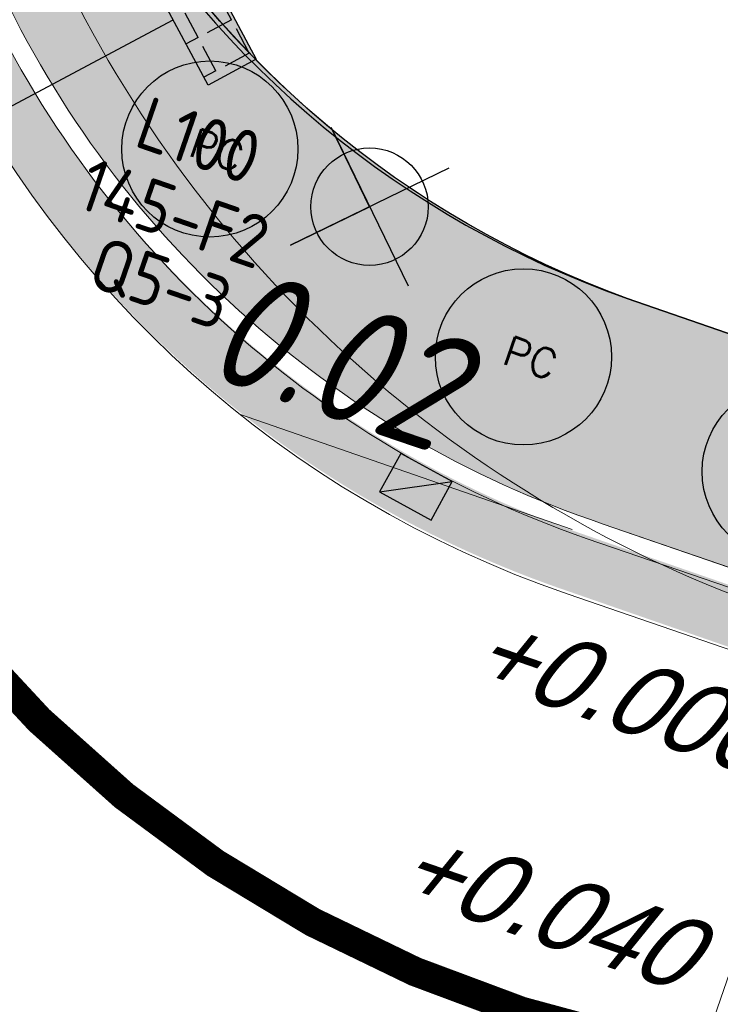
# Model space of a CAD drawing. Header units: metres. Extents: x 128615 to 129083, y 455669 to 456034.
# Tile 26 of 158: x 128736.57 to 128741.35, y 455862.19 to 455868.9. Entities that reach past the tile are written whole.
import ezdxf
from ezdxf.enums import TextEntityAlignment as Align
from ezdxf.lldxf.tags import DXFTag

# ---------------------------------------------------------------- set-up
doc = ezdxf.new("R2010")
doc.units = ezdxf.units.M
doc.linetypes.add('DASHED', pattern=[19.049999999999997, 12.7, -6.35])
doc.linetypes.add('RI-AWZI_TERREINRIOLERING', pattern=[19.8, 6, -1.8, 2.4, -1.8, 1.8, -1.8, 2.4, -1.8])
for name, color, linetype in [('B-ME-IE-VERLICHTING-G', 1, 'Continuous'), ('B-XX-GR-SIERPLANTEN-G', 210, 'Continuous'), ('B-XX-KL-ELEKTRA-G_HDSR', 190, 'HDSR_Elektra'), ('B-XX-OG-BEBOUWING-G', 1, 'Continuous')]:
    doc.layers.add(name, color=color, linetype=linetype)
for name, color, linetype, lineweight in [('B-ME-RI-KOLK-G', 7, 'Continuous', 25), ('B-WE-OG-HOOGTELIJN-G', 7, 'Continuous', 18), ('B-XX-RI-AWZI_TERREINRIOLERING-G', 10, 'RI-AWZI_TERREINRIOLERING', 18), ('B-XX-VH-BESTRATING-V', 1, 'Continuous', 18), ('B-XX-VH-VERHARDING-V', 1, 'Continuous', 18)]:
    doc.layers.add(name, color=color, linetype=linetype, lineweight=lineweight)
doc.styles.add('100 ROMANS 2 MM KONINGSSTAL', font='romans.shx', dxfattribs={"height": 0.2})
doc.styles.add('BURO-018', font='Isocp.shx', dxfattribs={"height": 360})
doc.styles.add('ISO', font='Iso.shx', dxfattribs={"height": 50})
doc.styles.get("Standard").update_dxf_attribs({"font": 'arial.ttf'})
doc.styles.add('TAUW-ISOCP', font='tcb_isocp.shx')
tags = doc.linetypes.add('HDSR_Elektra', pattern='A,25,-2,["E",Standard,S=1.5,R=0,X=0,Y=-0.75],-4', length=31).pattern_tags.tags
tags[6] = DXFTag(74, 10)

# ---------------------------------------------------------------- blocks, each defined once
blk = doc.blocks.new('*U169')
at = {"layer": 'B-ME-RI-KOLK-G'}
blk.add_hatch(color=256, dxfattribs=at).paths.add_polyline_path([(0.1997073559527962, -0.1502915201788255), (0.1997073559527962, 0.1497084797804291), (-0.2002926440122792, -0.1502915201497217)])
blk.add_lwpolyline([(0.1997073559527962, -0.1502915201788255), (0.1997073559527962, 0.1497084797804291), (-0.2002926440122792, 0.1497084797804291), (-0.2002926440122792, -0.1502915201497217)], close=True, dxfattribs=at)
blk.add_lwpolyline([(-0.2002926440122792, -0.1502915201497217), (0.1997073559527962, 0.1497084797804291)], dxfattribs=at)
blk = doc.blocks.new('hydrangea')
at = {"layer": 'B-XX-GR-SIERPLANTEN-G'}
h = blk.add_hatch(color=254, dxfattribs=at)
edge = h.paths.add_edge_path()
edge.add_arc((0.000114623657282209, -1.335320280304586e-05), 0.5999999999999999, -97.46987594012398, 262.530124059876)
at = {"layer": 'B-XX-GR-SIERPLANTEN-G', "color": 7}
blk.add_circle((0.000114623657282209, -1.335320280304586e-05), 0.5999999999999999, dxfattribs=at)
at = {"layer": 'B-XX-GR-SIERPLANTEN-G', "color": 7, "insert": (-0.1321094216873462, 0.1094656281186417), "char_height": 0.2, "attachment_point": 1, "style": '100 ROMANS 2 MM KONINGSSTAL'}
blk.add_mtext_dynamic_manual_height_columns('HA', width=1.245724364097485, gutter_width=1, heights=[0], dxfattribs=at)
blk = doc.blocks.new('prunus hoog')
at = {"layer": 'B-XX-GR-SIERPLANTEN-G'}
h = blk.add_hatch(color=116, dxfattribs=at)
edge = h.paths.add_edge_path()
edge.add_arc((0.1290207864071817, 0.09271549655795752), 0.5999999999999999, -97.46987594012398, 262.530124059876)
at = {"layer": 'B-XX-GR-SIERPLANTEN-G', "color": 116}
blk.add_circle((0.1290207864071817, 0.09271549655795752), 0.5999999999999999, dxfattribs=at)
at = {"layer": 'B-XX-GR-SIERPLANTEN-G', "color": 7, "insert": (-0.003203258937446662, 0.2021944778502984), "char_height": 0.2, "attachment_point": 1, "style": '100 ROMANS 2 MM KONINGSSTAL'}
blk.add_mtext_dynamic_manual_height_columns('PC', width=1.245724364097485, gutter_width=1, heights=[0], dxfattribs=at)
blk = doc.blocks.new('E00525')
at = {"linetype": 'ByBlock'}
h = blk.add_hatch(dxfattribs=at)
h.set_pattern_fill('ANGLE', color=0, scale=0.18438609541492, style=0)
h.set_pattern_definition([(360, (-37.67331033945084, -34.01927211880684), (5.551115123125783e-17, 1.287936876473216), [0.9366813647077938, -0.3512555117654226]), (90, (-37.67331033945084, -34.01927211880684), (-1.287936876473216, 1.387778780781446e-16), [0.9366813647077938, -0.3512555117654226])])
edge = h.paths.add_edge_path()
edge.add_line((-2.522521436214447, 2.863310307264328), (2.522521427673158, 2.863310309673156))
edge.add_line((2.522521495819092, 2.863310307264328), (2.522521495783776, 1.000000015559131))
edge.add_line((2.522521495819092, 1.000000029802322), (-2.522521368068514, 1.000000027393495))
edge.add_line((-2.522521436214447, 1), (-2.522521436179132, 2.863310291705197))
h = blk.add_hatch(color=0, dxfattribs=at)
edge = h.paths.add_edge_path()
edge.add_line((-2.522521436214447, 2.863310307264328), (2.522521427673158, 2.863310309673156))
edge.add_line((2.522521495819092, 2.863310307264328), (2.522521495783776, 1.000000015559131))
edge.add_line((2.522521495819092, 1.000000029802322), (-2.522521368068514, 1.000000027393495))
edge.add_line((-2.522521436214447, 1), (-2.522521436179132, 2.863310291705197))
at = {"color": 0, "linetype": 'ByBlock'}
for p, q in [((1.767766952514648, 14.38605433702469), (-1.767766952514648, 10.85052043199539)), ((-1.767766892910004, 14.38605433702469), (1.767767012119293, 10.85052046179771)), ((5.960464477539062e-08, 10.0973382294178), (1.192092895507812e-07, 2.863310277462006))]:
    blk.add_line(p, q, dxfattribs=at)
blk.add_lwpolyline([(-2.522521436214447, 2.863310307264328), (2.522521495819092, 2.863310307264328), (2.522521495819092, 1.000000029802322), (-2.522521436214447, 1)], close=True, dxfattribs=at)
blk.add_circle((0, 12.61828738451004), 2.500000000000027, dxfattribs=at)
at = {"color": 0, "linetype": 'ByBlock', "style": 'BURO-018'}
for tag, p in [('E_GKAST', (5.960464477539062e-08, 20.61828738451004)), ('E_GROEP', (5.960464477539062e-08, 17.61828738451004)), ('E_SGROEP', (4.500000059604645, 17.61828738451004)), ('E_ARMCODE', (0, 12.61828738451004)), ('E_SLET', (4.500000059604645, 11.61828738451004))]:
    blk.add_attdef(tag, text='', height=1.8, dxfattribs=at).set_placement(p, align=Align.MIDDLE)

msp = doc.modelspace()

# ---------------------------------------------------------------- hatches: boundary and pattern name
at = {"layer": 'B-XX-VH-BESTRATING-V'}
h = msp.add_hatch(dxfattribs=at)
h.set_pattern_fill('BRICK', color=256, scale=0.03307086, angle=-116.5097316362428)
h.set_pattern_definition([(340.9065815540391, (128781.00315288, 455850.7668853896), (0.0686929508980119, 0.1984471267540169), []), (70.90658155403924, (128781.00315288, 455850.7668853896), (-0.3968942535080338, 0.1373859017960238), [0.2099999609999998, -0.2099999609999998]), (70.90658155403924, (128781.2016000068, 455850.6981924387), (-0.3968942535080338, 0.1373859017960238), [-0.2099999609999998, 0.2099999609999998])])
edge = h.paths.add_edge_path()
edge.add_line((128831.6126664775, 455838.8346340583), (128839.0652869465, 455860.4902585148))
edge.add_line((128839.0652869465, 455860.4902585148), (128836.3034510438, 455861.4412710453))
edge.add_line((128836.3034510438, 455861.4412710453), (128833.541615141, 455862.3922835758))
edge.add_arc((128834.2946828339, 455864.407557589), 2.151381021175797, 165.7586443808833, 249.5102871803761, ccw=False)
edge.add_line((128832.2094179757, 455864.936812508), (128832.7229766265, 455866.3634640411))
edge.add_line((128832.7229766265, 455866.3634640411), (128829.5305935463, 455867.4960062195))
edge.add_line((128829.5305935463, 455867.4960062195), (128825.7790093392, 455865.6897798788))
edge.add_line((128825.7790093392, 455865.6897798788), (128824.1892600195, 455861.2288345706))
edge.add_line((128824.1892600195, 455861.2288345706), (128829.3480097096, 455859.4118744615))
edge.add_arc((128828.6821113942, 455857.5376763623), 1.98897940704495, -20.160679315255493, 70.43999003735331, ccw=False)
edge.add_line((128830.5492255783, 455856.8521665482), (128825.085613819, 455841.0700632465))
edge.add_arc((128820.6003911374, 455842.5189337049), 4.713432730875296, 246.4303146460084, 342.09788309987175, ccw=False)
edge.add_line((128818.7156584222, 455838.1987218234), (128794.9887339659, 455846.4591081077))
edge.add_line((128794.9887339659, 455846.4591081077), (128740.4443933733, 455865.3829613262))
edge.add_arc((128742.7378552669, 455872.1050294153), 7.102546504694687, 156.7495911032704, 251.16118143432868, ccw=False)
edge.add_line((128736.2121179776, 455874.9087625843), (128740.8492055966, 455888.4475361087))
edge.add_arc((128747.4193090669, 455885.7839878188), 7.08948158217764, 110.50432189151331, 157.9321541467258, ccw=False)
edge.add_line((128744.936019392, 455892.4243207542), (128746.0560372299, 455895.6599412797))
edge.add_line((128746.0560372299, 455895.6599412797), (128750.9663574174, 455893.9602221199))
edge.add_line((128750.9663574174, 455893.9602221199), (128752.5278960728, 455898.5416274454))
edge.add_line((128752.5278960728, 455898.5416274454), (128752.0152830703, 455900.3559231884))
edge.add_line((128752.0152830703, 455900.3559231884), (128751.9765845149, 455900.3451798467))
edge.add_line((128751.9765845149, 455900.3451798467), (128751.0126086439, 455903.818817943))
edge.add_line((128751.0126086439, 455903.818817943), (128743.3040688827, 455906.5354959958))
edge.add_line((128743.3040688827, 455906.5354959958), (128719.892912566, 455838.9029857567))
edge.add_line((128719.892912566, 455838.9029857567), (128720.2712589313, 455838.7734198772))
edge.add_line((128720.2712589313, 455838.7734198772), (128743.5504862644, 455906.0245387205))
edge.add_line((128743.5504862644, 455906.0245387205), (128750.6829467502, 455903.5108851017))
edge.add_line((128750.6829467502, 455903.5108851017), (128752.1090925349, 455898.5527556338))
edge.add_line((128752.1090925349, 455898.5527556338), (128750.717407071, 455894.4696833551))
edge.add_line((128750.717407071, 455894.4696833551), (128745.8088863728, 455896.1687796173))
edge.add_line((128745.8088863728, 455896.1687796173), (128744.6185725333, 455892.7300809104))
edge.add_arc((128747.419309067, 455885.7839878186), 7.489481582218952, 111.9598016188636, 158.0177529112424)
edge.add_line((128740.4743136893, 455888.5874452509), (128735.6521931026, 455874.5084362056))
edge.add_arc((128742.711383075, 455872.0759849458), 7.466524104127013, 160.9871051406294, 251.273710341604)
edge.add_line((128740.3142736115, 455865.0047157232), (128794.856583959, 455846.0815660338))
edge.add_line((128794.856583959, 455846.0815660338), (128818.5714073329, 455837.8252763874))
edge.add_arc((128820.6003911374, 455842.5189337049), 5.113432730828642, 246.6220382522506, 342.0506229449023)
edge.add_line((128825.4649488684, 455840.9430934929), (128830.9260443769, 455856.717928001))
edge.add_arc((128828.6821113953, 455857.5376763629), 2.388979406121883, 339.9318582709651, 430.4537588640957)
edge.add_line((128829.4813863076, 455859.7889831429), (128824.7008226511, 455861.4727425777))
edge.add_line((128824.7008226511, 455861.4727425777), (128826.1020253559, 455865.4046131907))
edge.add_line((128826.1020253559, 455865.4046131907), (128829.4604913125, 455867.0964502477))
edge.add_line((128829.4604913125, 455867.0964502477), (128832.2105117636, 455866.120842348))
edge.add_line((128832.2105117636, 455866.120842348), (128831.8267665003, 455865.0548087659))
edge.add_arc((128834.2946828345, 455864.4075575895), 2.551381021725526, 165.3042260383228, 249.6319906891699)
edge.add_line((128833.4066780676, 455862.0156979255), (128838.5569163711, 455860.2422612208))
edge.add_line((128838.5569163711, 455860.2422612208), (128831.2322111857, 455838.9583295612))
edge.add_arc((128836.4510621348, 455837.3560573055), 5.459274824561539, 162.9326608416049, 251.688394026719)
edge.add_line((128834.7358411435, 455832.1732300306), (128868.2102711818, 455820.5590485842))
edge.add_arc((128870.243457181, 455825.3755239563), 5.22802833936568, 247.1138597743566, 340.4610631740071)
edge.add_line((128875.1704265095, 455823.6270235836), (128882.5907182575, 455844.7795449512))
edge.add_arc((128880.2053561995, 455845.6949556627), 2.55498119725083, 339.0051081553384, 400.5811834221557)
edge.add_line((128882.1458260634, 455847.357034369), (128879.1820600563, 455850.9862143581))
edge.add_line((128879.1820600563, 455850.9862143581), (128886.2461834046, 455856.9579368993))
edge.add_arc((128882.7728296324, 455860.6776088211), 5.089218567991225, 313.038728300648, 342.0620473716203)
edge.add_line((128887.6146643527, 455859.110196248), (128893.0181774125, 455874.5159597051))
edge.add_arc((128882.8722026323, 455877.7590635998), 10.65169127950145, 342.2738127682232, 419.290512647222)
edge.add_line((128888.3118646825, 455886.917043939), (128886.2148499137, 455887.872679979))
edge.add_line((128886.2148499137, 455887.872679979), (128886.1094443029, 455887.4783866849))
edge.add_line((128886.1094443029, 455887.4783866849), (128888.1745737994, 455886.5274173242))
edge.add_arc((128882.8857705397, 455877.7600346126), 10.23906438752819, -17.723255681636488, 58.900096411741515, ccw=False)
edge.add_line((128892.6388684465, 455874.6430616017), (128887.2355901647, 455859.2379771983))
edge.add_arc((128882.7728296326, 455860.677608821), 4.689218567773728, 313.1287842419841, 342.12093767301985, ccw=False)
edge.add_line((128885.978569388, 455857.2553283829), (128883.1729931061, 455854.8264816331))
edge.add_line((128883.1729931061, 455854.8264816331), (128878.5836409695, 455851.0866857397))
edge.add_line((128878.5836409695, 455851.0866857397), (128881.839104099, 455847.1002356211))
edge.add_arc((128880.2053561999, 455845.6949556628), 2.15498119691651, -21.143024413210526, 40.70070699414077, ccw=False)
edge.add_line((128882.2152704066, 455844.9176598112), (128877.8010034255, 455832.3322089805))
edge.add_line((128877.8010034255, 455832.3322089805), (128874.7932273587, 455823.7601450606))
edge.add_arc((128870.243457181, 455825.3755239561), 4.828028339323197, 246.96541338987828, 340.45278373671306, ccw=False)
edge.add_line((128868.354313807, 455820.9324400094), (128834.8638834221, 455832.552191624))
edge.add_arc((128836.4510621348, 455837.3560573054), 5.059274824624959, 163.0072479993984, 251.7166439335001, ccw=False)
h = msp.add_hatch(dxfattribs=at)
h.set_pattern_fill('10305012', color=256, scale=100, angle=-116.5097316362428)
h.set_pattern_definition([(323.6486430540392, (128786.4727609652, 455846.1180605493), (0.4149145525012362, 0.3735243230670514), [0.1363599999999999, -0.5459699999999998]), (358.1645200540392, (128786.0330396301, 455846.4416810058), (0.4149070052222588, 0.3735323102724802), [0.13636, -0.82859]), (41.99538075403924, (128786.1693306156, 455846.4373189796), (-0.5495267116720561, 0.4044379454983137), [0.11156, -0.4467]), (99.81778235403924, (128786.3862636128, 455845.7333609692), (-0.4149138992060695, -0.3735295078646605), [0.11156, -0.6779499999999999]), (143.6486430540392, (128786.2332183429, 455846.6218842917), (-0.4149145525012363, -0.3735243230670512), [0.13636, -0.54597]), (178.1645200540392, (128786.1233937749, 455846.702705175), (-0.4149070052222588, -0.3735323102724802), [0.13636, -0.82859]), (221.9953807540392, (128785.9871416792, 455846.7071489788), (0.5495267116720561, -0.4044379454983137), [0.11156, -0.4467]), (279.8177823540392, (128786.3191076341, 455847.0059583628), (0.4149138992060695, 0.3735295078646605), [0.1115599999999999, -0.6779499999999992]), (323.6486430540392, (128785.458156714, 455847.2220726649), (-0.1346241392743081, 0.7779594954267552), [0.1217, -0.5606099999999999]), (21.75843075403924, (128784.3114499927, 455846.0293450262), (0.4149064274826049, 0.3735251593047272), [0.12234, -1.80956]), (65.49356305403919, (128785.6698081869, 455847.1952858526), (0.2802923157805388, 1.151488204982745), [0.14858, -1.52741]), (99.81778235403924, (128786.2806809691, 455846.9253960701), (-0.5495408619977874, 0.4044378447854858), [0.14788, -0.6416599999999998]), (143.6486430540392, (128785.7062268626, 455847.4761862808), (0.1346241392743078, -0.7779594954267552), [0.12242, -0.5598799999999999]), (21.75843075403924, (128784.2495413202, 455846.3829489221), (0.4149064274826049, 0.3735251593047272), [0.12205, -1.80986]), (65.49356305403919, (128785.432789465, 455847.3686545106), (-0.4149048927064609, -0.3735287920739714), [0.14823, -1.52777]), (279.8177823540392, (128785.432789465, 455847.3686545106), (0.5495408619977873, -0.4044378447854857), [0.1487699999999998, -0.6407699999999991]), (7.575566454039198, (128783.9297008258, 455846.7787035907), (-0.9644419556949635, 0.03090380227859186), [0.09137999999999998, -2.273059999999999]), (65.49356305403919, (128785.8144724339, 455847.5067283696), (-0.4149048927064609, -0.3735287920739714), [0.09158999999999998, -1.58439]), (112.6690009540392, (128785.5832166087, 455849.1459856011), (-0.6841657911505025, 1.182391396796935), [0.12233, -2.00214]), (143.6486018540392, (128784.0110471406, 455846.9868027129), (-0.414914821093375, -0.3735240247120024), [0.09847, -0.5838399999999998]), (7.575566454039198, (128783.8410549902, 455847.0331166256), (-0.9644419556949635, 0.03090380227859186), [0.09147999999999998, -2.272949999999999]), (65.49356305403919, (128785.5936522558, 455847.6578335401), (-0.4149048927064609, -0.3735287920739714), [0.10047, -1.57552]), (112.6690009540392, (128785.3648539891, 455849.1168830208), (-0.6841657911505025, 1.182391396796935), [0.10497, -2.0195]), (323.6486018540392, (128785.6341035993, 455847.5609728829), (0.4149148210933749, 0.3735240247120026), [0.11156, -0.5707499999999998]), (31.14814065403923, (128785.4319486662, 455846.6163845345), (0.4149105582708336, 0.3735233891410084), [0.10856, -3.44236]), (76.31960005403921, (128785.524846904, 455846.6725357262), (-0.1346271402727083, 0.7779607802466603), [0.09527999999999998, -1.08983]), (131.8454197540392, (128784.7286011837, 455848.7254533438), (-0.5495297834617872, 0.404439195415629), [0.08777999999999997, -2.58523]), (178.1645200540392, (128785.4888263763, 455846.8304984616), (0.549527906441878, -0.4044387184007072), [0.11158, -0.85336]), (31.14814065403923, (128785.2782919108, 455846.7742413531), (0.4149105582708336, 0.3735233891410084), [0.11569, -3.43523]), (76.31960005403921, (128785.2577756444, 455846.6899343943), (-0.1346271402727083, 0.7779607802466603), [0.08676999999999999, -1.09834]), (131.8454197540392, (128784.5016531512, 455848.5802944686), (-0.5495297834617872, 0.404439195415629), [0.09394000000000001, -2.57908]), (358.1645200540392, (128785.3204392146, 455846.6199462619), (-0.5495279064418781, 0.4044387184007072), [0.11156, -0.85338])])
edge = h.paths.add_edge_path()
edge.add_line((128740.5468745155, 455865.464404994), (128740.710489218, 455867.0012015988))
edge.add_arc((128743.0397634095, 455873.4068337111), 6.815984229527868, 161.2856915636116, 250.0172614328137, ccw=False)
edge.add_line((128736.5841390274, 455875.5937390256), (128736.5841352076, 455875.5937403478))
edge.add_line((128736.5841352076, 455875.5937403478), (128736.3351042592, 455874.8666392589))
edge.add_arc((128742.7933066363, 455872.1151608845), 7.019901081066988, 156.9238616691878, 251.3365257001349)
h = msp.add_hatch(dxfattribs=at)
h.set_pattern_fill('10305012', color=256, scale=100, angle=-116.5097316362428)
h.set_pattern_definition([(323.6486430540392, (128780.7545462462, 455847.8391347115), (0.4149145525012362, 0.3735243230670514), [0.1363599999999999, -0.5459699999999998]), (358.1645200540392, (128780.3148249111, 455848.1627551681), (0.4149070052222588, 0.3735323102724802), [0.13636, -0.82859]), (41.99538075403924, (128780.4511158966, 455848.1583931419), (-0.5495267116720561, 0.4044379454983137), [0.11156, -0.4467]), (99.81778235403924, (128780.6680488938, 455847.4544351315), (-0.4149138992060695, -0.3735295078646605), [0.11156, -0.6779499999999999]), (143.6486430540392, (128780.5150036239, 455848.342958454), (-0.4149145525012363, -0.3735243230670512), [0.13636, -0.54597]), (178.1645200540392, (128780.4051790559, 455848.4237793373), (-0.4149070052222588, -0.3735323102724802), [0.13636, -0.82859]), (221.9953807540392, (128780.2689269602, 455848.4282231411), (0.5495267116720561, -0.4044379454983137), [0.11156, -0.4467]), (279.8177823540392, (128780.6008929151, 455848.7270325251), (0.4149138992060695, 0.3735295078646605), [0.1115599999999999, -0.6779499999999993]), (323.6486430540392, (128779.739941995, 455848.9431468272), (-0.1346241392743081, 0.7779594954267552), [0.1217, -0.5606099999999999]), (21.75843075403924, (128778.5932352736, 455847.7504191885), (0.4149064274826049, 0.3735251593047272), [0.12234, -1.80956]), (65.49356305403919, (128779.9515934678, 455848.9163600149), (0.2802923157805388, 1.151488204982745), [0.14858, -1.52741]), (99.81778235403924, (128780.5624662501, 455848.6464702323), (-0.5495408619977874, 0.4044378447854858), [0.14788, -0.6416599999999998]), (143.6486430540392, (128779.9880121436, 455849.1972604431), (0.1346241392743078, -0.7779594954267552), [0.12242, -0.5598799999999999]), (21.75843075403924, (128778.5313266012, 455848.1040230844), (0.4149064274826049, 0.3735251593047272), [0.12205, -1.80986]), (65.49356305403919, (128779.714574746, 455849.0897286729), (-0.4149048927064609, -0.3735287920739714), [0.14823, -1.52777]), (279.8177823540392, (128779.714574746, 455849.0897286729), (0.5495408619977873, -0.4044378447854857), [0.1487699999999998, -0.6407699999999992]), (7.575566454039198, (128778.2114861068, 455848.499777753), (-0.9644419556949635, 0.03090380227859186), [0.09137999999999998, -2.273059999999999]), (65.49356305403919, (128780.0962577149, 455849.2278025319), (-0.4149048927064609, -0.3735287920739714), [0.09158999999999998, -1.58439]), (112.6690009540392, (128779.8650018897, 455850.8670597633), (-0.6841657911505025, 1.182391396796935), [0.12233, -2.00214]), (143.6486018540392, (128778.2928324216, 455848.7078768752), (-0.414914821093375, -0.3735240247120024), [0.09847, -0.5838399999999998]), (7.575566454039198, (128778.1228402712, 455848.7541907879), (-0.9644419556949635, 0.03090380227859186), [0.09147999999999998, -2.272949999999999]), (65.49356305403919, (128779.8754375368, 455849.3789077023), (-0.4149048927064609, -0.3735287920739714), [0.10047, -1.57552]), (112.6690009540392, (128779.6466392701, 455850.8379571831), (-0.6841657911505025, 1.182391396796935), [0.10497, -2.0195]), (323.6486018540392, (128779.9158888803, 455849.2820470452), (0.4149148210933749, 0.3735240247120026), [0.11156, -0.5707499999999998]), (31.14814065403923, (128779.7137339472, 455848.3374586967), (0.4149105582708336, 0.3735233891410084), [0.10856, -3.44236]), (76.31960005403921, (128779.8066321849, 455848.3936098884), (-0.1346271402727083, 0.7779607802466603), [0.09527999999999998, -1.08983]), (131.8454197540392, (128779.0103864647, 455850.4465275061), (-0.5495297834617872, 0.404439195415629), [0.08777999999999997, -2.58523]), (178.1645200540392, (128779.7706116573, 455848.5515726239), (0.549527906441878, -0.4044387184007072), [0.11158, -0.85336]), (31.14814065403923, (128779.5600771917, 455848.4953155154), (0.4149105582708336, 0.3735233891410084), [0.11569, -3.43523]), (76.31960005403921, (128779.5395609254, 455848.4110085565), (-0.1346271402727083, 0.7779607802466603), [0.08676999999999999, -1.09834]), (131.8454197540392, (128778.7834384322, 455850.3013686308), (-0.5495297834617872, 0.404439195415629), [0.09394000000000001, -2.57908]), (358.1645200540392, (128779.6022244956, 455848.3410204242), (-0.5495279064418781, 0.4044387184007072), [0.11156, -0.85338])])
h.paths.add_polyline_path([(128762.7240361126, 455857.795823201), (128762.874776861, 455858.2312982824), (128760.857918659, 455858.9294386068), (128760.8375812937, 455858.8685265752), (128759.4810927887, 455859.3433447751), (128759.8281341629, 455860.3790019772), (128747.2811022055, 455864.7246415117), (128746.7856892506, 455863.3181987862)])
h.paths.add_polyline_path([(128768.5575785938, 455856.4512854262), (128778.1862908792, 455853.1182834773), (128778.4649672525, 455853.9233518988), (128779.8911477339, 455853.4293343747), (128779.5436461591, 455852.3938365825), (128780.9001346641, 455851.9190183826), (128780.9211524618, 455851.9796947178), (128782.8881297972, 455851.2988185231), (128782.7284534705, 455850.8375294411), (128764.0800624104, 455857.3241652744), (128764.5690522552, 455858.7368084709), (128768.8369680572, 455857.2584138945)])
edge = h.paths.add_edge_path(flags=16)
edge.add_arc((128757.875585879, 455860.3088904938), 0.02849328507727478, 0, 360)
h.paths.add_polyline_path([(128745.4458786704, 455863.7791052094), (128740.5468745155, 455865.464404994), (128740.7104892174, 455867.001201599), (128742.6231753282, 455866.338662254), (128742.274565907, 455865.2941590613), (128745.5956637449, 455864.2125049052)])
edge = h.paths.add_edge_path(flags=16)
edge.add_arc((128750.4464233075, 455862.7440437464), 0.03646391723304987, 0, 360)
at = {"layer": 'B-XX-VH-VERHARDING-V'}
h = msp.add_hatch(dxfattribs=at)
h.set_pattern_fill('AR-CONC', color=256, scale=0.002499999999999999, angle=-116.5632943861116, style=0)
h.set_pattern_definition([(30.90658155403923, (128738.9979208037, 455858.1422880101), (0.4173705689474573, -0.1866413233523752), [0.04762499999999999, -0.5238749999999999]), (335.9065815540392, (128738.9979208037, 455858.1422880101), (0.07298104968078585, 0.4801855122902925), [0.03809999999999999, -0.4190999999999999]), (81.35758155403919, (128739.0327015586, 455858.1267346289), (0.4903524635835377, 0.2935415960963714), [0.04047499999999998, -0.4452249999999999]), (27.09078155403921, (128739.0394636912, 455858.2623012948), (0.6060339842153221, -0.3210048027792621), [0.07143749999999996, -0.7858124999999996]), (77.54218155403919, (128739.0899664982, 455858.2355509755), (0.7631975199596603, 0.3903916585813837), [0.06071249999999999, -0.6678374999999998]), (332.0905815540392, (128739.0394636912, 455858.2623012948), (0.763198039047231, 0.3903903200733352), [0.05714999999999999, -0.6286499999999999]), (1.906581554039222, (128739.0890846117, 455858.2115265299), (0.2745550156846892, -0.365585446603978), [0.04762499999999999, -0.5238749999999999]), (306.9065815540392, (128739.0890846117, 455858.2115265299), (0.2966292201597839, 0.3845977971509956), [0.03809999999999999, -0.4190999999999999]), (52.35798155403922, (128739.1119640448, 455858.1810611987), (0.5711835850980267, 0.01901366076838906), [0.04047499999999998, -0.4452249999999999]), (18.40658155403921, (128738.9979208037, 455858.1422880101), (0.07644358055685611, 0.197232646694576), [0, -0.41402, 0, -0.4254500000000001, 0, -0.4206875]), (348.4065815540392, (128738.9979208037, 455858.1422880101), (0.2397842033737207, 0.1820298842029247), [0, -0.2425699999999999, 0, -0.4044949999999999, 0, -0.1603375]), (308.4065815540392, (128738.8641059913, 455858.1886083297), (0.3156433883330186, -0.1244163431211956), [0, -0.1587499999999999, 0, -0.4952999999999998, 0, -0.6572249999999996]), (298.4065815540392, (128738.804099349, 455858.2093797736), (0.3707432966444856, -0.06106687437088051), [0, -0.2063749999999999, 0, -0.3289299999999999, 0, -0.4667249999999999])])
edge = h.paths.add_edge_path()
edge.add_arc((128743.0572219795, 455873.425453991), 6.839457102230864, 164.6304509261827, 249.9331183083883)
edge.add_line((128740.7104892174, 455867.001201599), (128745.9341067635, 455865.1917820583))
edge.add_line((128745.9341067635, 455865.1917820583), (128745.4458786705, 455863.7791052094))
edge.add_line((128745.4458786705, 455863.7791052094), (128740.5468745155, 455865.464404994))
edge.add_arc((128742.772142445, 455872.1056537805), 7.004141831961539, 204.1299957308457, 251.475663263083, ccw=False)
edge.add_arc((128742.9905353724, 455872.1500322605), 7.221758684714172, 154.6833136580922, 203.7429823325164, ccw=False)

# ---------------------------------------------------------------- linework, layer by layer
at = {"layer": 'B-ME-IE-VERLICHTING-G'}
msp.add_lwpolyline([(128739.4952843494, 455867.8877310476), (128738.4161460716, 455867.3642062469), (128738.9557152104, 455867.6259686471), (128738.6939528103, 455868.1655377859), (128739.2174776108, 455867.0863995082)], dxfattribs=at)
msp.add_circle((128738.9557152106, 455867.625968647), 0.3998079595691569, dxfattribs=at)
at = {"layer": 'B-XX-KL-ELEKTRA-G_HDSR', "linetype": 'DASHED', "const_width": 0.1999999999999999}
msp.add_lwpolyline([(128734.2150246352, 455870.4270483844, 0.3636847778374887), (128740.7385198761, 455861.9424694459)], format="xyb", dxfattribs=at)
at = {"layer": 'B-XX-OG-BEBOUWING-G'}
msp.add_lwpolyline([(128798.8779318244, 455858.6160622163, -0.3475237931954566), (128783.6206556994, 455852.1536413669), (128779.891147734, 455853.4293343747), (128781.2591526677, 455852.9554683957), (128779.891147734, 455853.4293343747), (128779.891147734, 455853.4293343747), (128778.4649672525, 455853.9233518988), (128778.1862908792, 455853.1182834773), (128768.5575785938, 455856.4512854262), (128768.8369680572, 455857.2584138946), (128763.6034477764, 455859.0712635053), (128763.6034477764, 455859.0712635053), (128761.1849764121, 455859.9090026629), (128761.1849764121, 455859.909002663), (128759.8285943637, 455860.3788425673), (128759.8285943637, 455860.3788425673), (128743.5120922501, 455866.0307485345), (128743.5141418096, 455866.0300385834), (128742.6231753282, 455866.338662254), (128742.6231753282, 455866.338662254), (128740.7104892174, 455867.001201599, -0.8211431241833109), (128742.7497860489, 455880.2179392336)], format="xyb", dxfattribs=at)
msp.add_lwpolyline([(128740.7105160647, 455867.0011921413), (128742.6231753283, 455866.338662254), (128742.2958569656, 455865.3578574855), (128743.1745986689, 455865.0498106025), (128743.5120922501, 455866.0307485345)], dxfattribs=at)
msp.add_arc((128742.9710135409, 455873.4181075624), 6.803429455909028, 91.86341731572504, 250.5940817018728, dxfattribs=at)
at = {"layer": 'B-XX-RI-AWZI_TERREINRIOLERING-G'}
for points in [[(128750.5328556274, 455893.2485013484), (128739.0593474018, 455892.920561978), (128730.6975489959, 455868.7641551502), (128746.5588242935, 455863.273736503)], [(128742.4338583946, 455864.60849897), (128742.5156357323, 455864.8447455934), (128742.2793891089, 455864.926522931), (128740.3056149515, 455859.2234861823)]]:
    msp.add_lwpolyline(points, dxfattribs=at)
at = {"layer": 'B-XX-VH-BESTRATING-V'}
for points in [[(128794.8501271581, 455846.0630092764), (128776.3089342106, 455852.50780791), (128752.5392642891, 455860.7784352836), (128740.3078168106, 455864.9861589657, -0.4138194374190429), (128735.6521931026, 455874.5084362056), (128740.4743136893, 455888.5874452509, -0.2037156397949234), (128744.6185725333, 455892.7300809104), (128745.8088863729, 455896.1687796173), (128750.7174070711, 455894.4696833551), (128752.109092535, 455898.5527556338), (128751.5911509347, 455900.2382174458), (128750.6829467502, 455903.5108851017), (128743.5504862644, 455906.0245387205), (128720.2712589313, 455838.7734198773), (128723.5752764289, 455837.6419488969), (128729.3545601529, 455854.3377226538), (128730.4914183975, 455857.6569755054, -0.4158503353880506), (128737.5441658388, 455861.0866553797), (128737.5441658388, 455861.0866553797), (128754.3612985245, 455855.2598972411, -0.4298859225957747), (128760.0133899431, 455842.8877252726), (128760.0133899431, 455842.8877252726), (128751.0899095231, 455817.1086747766), (128750.3530107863, 455817.3616005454)], [(128752.0152726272, 455900.3559601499), (128752.5278960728, 455898.5416274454), (128750.9663574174, 455893.9602221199), (128746.0560372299, 455895.6599412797), (128744.936019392, 455892.4243207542, 0.2099485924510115), (128740.8492055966, 455888.4475361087), (128736.2121179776, 455874.9087625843, 0.435061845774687), (128740.4379362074, 455865.3644035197), (128752.6700491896, 455861.1564508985), (128776.4403838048, 455852.8855922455), (128794.9822768, 455846.4405503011), (128808.9676709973, 455841.5111932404), (128818.7156584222, 455838.1987218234, 0.4434917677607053), (128825.085613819, 455841.0700632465), (128827.706058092, 455848.6433218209), (128830.5492255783, 455856.8521665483, 0.417287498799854), (128829.3480097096, 455859.4118744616), (128824.1892600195, 455861.2288345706), (128825.7790093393, 455865.6897798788), (128827.2624553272, 455866.4370701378)], [(128752.1405026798, 455900.3908550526), (128752.6640072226, 455898.5380107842), (128751.0474754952, 455893.7952610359), (128746.1363612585, 455895.4945688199), (128745.0365227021, 455892.3228495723, 0.212013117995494), (128740.9710241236, 455888.4020033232), (128736.3351042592, 455874.8666392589, 0.4383998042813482), (128740.5468745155, 455865.464404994), (128752.7125542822, 455861.2793059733), (128776.4831049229, 455853.0083721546), (128795.0252254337, 455846.5632511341), (128809.0101929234, 455841.6340444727), (128818.7626814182, 455838.3200435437, 0.4439321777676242), (128824.9623179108, 455841.1112936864), (128827.5832045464, 455848.685830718), (128830.4267840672, 455856.8958650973, 0.417445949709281), (128829.304651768, 455859.2893178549), (128824.0230021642, 455861.1495644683), (128825.6739727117, 455865.7823007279), (128827.2047040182, 455866.5576945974)]]:
    msp.add_lwpolyline(points, format="xyb", dxfattribs=at)
msp.add_arc((128744.5329149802, 455872.9141241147), 8.518130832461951, 160.911869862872, 252.3773270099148, dxfattribs=at)
at = {"layer": 'B-XX-VH-VERHARDING-V'}
msp.add_lwpolyline([(128736.4623684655, 455875.2382089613, 0.3903998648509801), (128740.7104892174, 455867.001201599), (128745.9341067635, 455865.1917820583), (128745.4458786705, 455863.7791052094), (128740.5468745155, 455865.464404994, -0.2095743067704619), (128736.3800205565, 455869.2423024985, -0.2173939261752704), (128736.4623684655, 455875.2382089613, -1.14980637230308)], format="xyb", dxfattribs=at)

# ---------------------------------------------------------------- block references
at = {"layer": 'B-ME-IE-VERLICHTING-G'}
ref = msp.add_blockref('E00525', (128738.1225878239, 455869.1692670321), dxfattribs=dict(at, xscale=0.1999999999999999, yscale=0.1999999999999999, zscale=0.1999999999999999, rotation=118.098993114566))
ref.add_attrib('E_SGROEP', 'Q5-3', dxfattribs={"layer": '0', "color": 1, "linetype": 'ByBlock', "height": 0.3599999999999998, "rotation": 340.9065810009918, "style": 'BURO-018'}).set_placement((128737.5326566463, 455867.1051320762), align=Align.MIDDLE)
ref.add_attrib('E_GKAST', 'L100', dxfattribs={"layer": '0', "color": 1, "linetype": 'ByBlock', "height": 0.3599999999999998, "rotation": 340.9065810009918, "style": 'BURO-018'}).set_placement((128737.792843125, 455868.0767881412), align=Align.MIDDLE)
ref.add_attrib('E_GROEP', '145-F2', dxfattribs={"layer": '0', "color": 1, "linetype": 'ByBlock', "height": 0.3599999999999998, "rotation": 340.9065810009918, "style": 'BURO-018'}).set_placement((128737.6247943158, 455867.581341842), align=Align.MIDDLE)
ref.add_attrib('E_SLET', 'O', dxfattribs={"layer": '0', "color": 1, "linetype": 'ByBlock', "height": 0.3599999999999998, "rotation": 340.9065810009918, "style": 'BURO-018'}).set_placement((128736.2483888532, 455867.2413700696), align=Align.MIDDLE)
at = {"layer": 'B-ME-RI-KOLK-G', "rotation": 331.2806887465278}
msp.add_blockref('*U169', (128739.272056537, 455865.7180192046), dxfattribs=at)
at = {"layer": 'B-XX-GR-SIERPLANTEN-G', "rotation": 340.9065815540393}
for name, p in [('prunus hoog', (128737.7151538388, 455867.9732372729)), ('prunus hoog', (128739.8515376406, 455866.5573992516)), ('hydrangea', (128741.8215988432, 455865.8211304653))]:
    msp.add_blockref(name, p, dxfattribs=at)

# ---------------------------------------------------------------- texts
at = {"layer": 'B-WE-OG-HOOGTELIJN-G'}
for s, height, rotation, style, oblique, p in [('0.02', 0.7999999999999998, 341.1994003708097, 'ISO', 13.5, (128737.79982772, 455866.488829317, 0.02326800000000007)), ('+0.000', 0.4999999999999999, 340.9065796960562, 'TAUW-ISOCP', 20.00023775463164, (128739.6155502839, 455864.4190178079)), ('+0.040', 0.4999999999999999, 340.9065796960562, 'TAUW-ISOCP', 20.00023775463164, (128739.1088750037, 455862.9552831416))]:
    msp.add_text(s, height=height, rotation=rotation, dxfattribs=dict(at, style=style, oblique=oblique)).set_placement(p)

doc.saveas('drawing.dxf')
